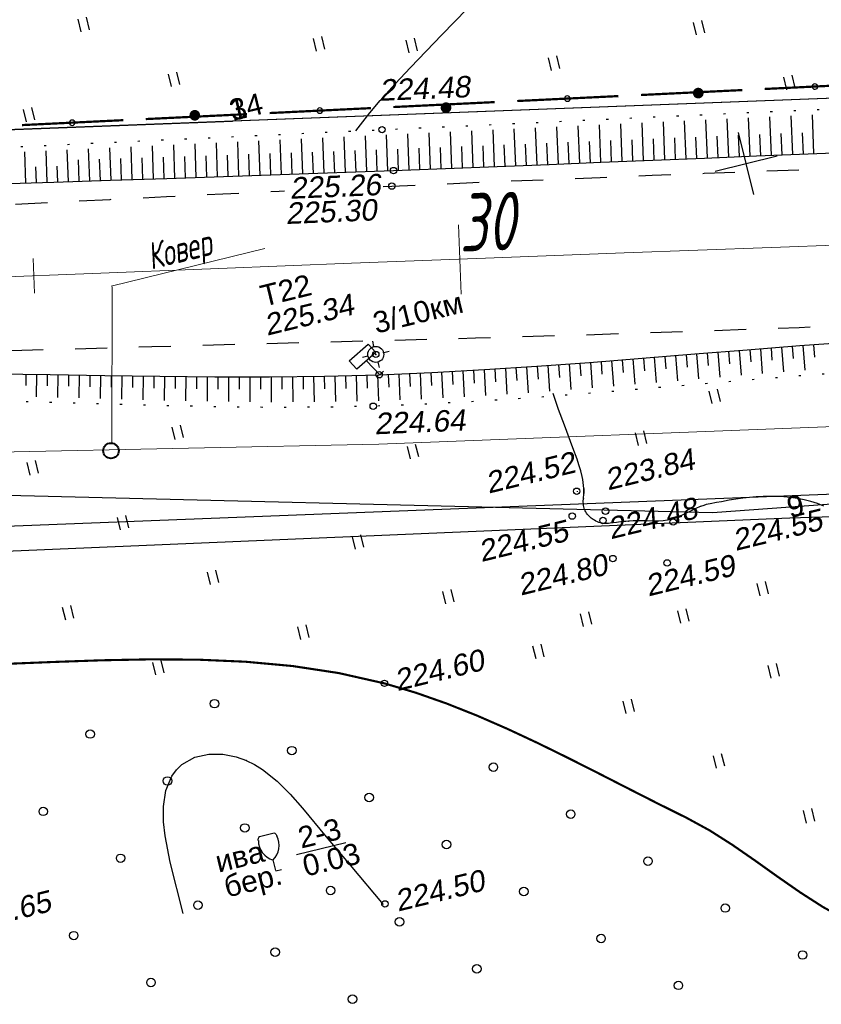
# Model space of a CAD drawing. Header units: millimetres. Extents: x -10 to 1169, y 1 to 1686.
# Tile 137 of 224: x 926 to 963, y 804 to 850. Entities that reach past the tile are written whole.
import ezdxf
from ezdxf.enums import TextEntityAlignment as Align
from ezdxf.lldxf.tags import DXFTag

# ---------------------------------------------------------------- set-up
doc = ezdxf.new("R2010")
doc.units = ezdxf.units.MM
for name, pattern in [('ADOT1', [1, 0, -1]), ('AHIDDEN1', [2, 0.5, -1.5]), ('AHIDDEN2', [3, 1.5, -1.5]), ('CONTI', [0]), ('PHANTOM2', [1.25, 0.625, -0.125, 0.125, -0.125, 0.125, -0.125])]:
    doc.linetypes.add(name, pattern=pattern)
for name, color, linetype in [('CONTURS', 7, 'Continuous'), ('COORDS', 7, 'Continuous'), ('GPR_PICK', 7, 'Continuous'), ('IZOLINES', 32, 'Continuous'), ('PDIGIT', 170, 'Continuous'), ('PICK-H', 7, 'Continuous'), ('PICKETS', 7, 'Continuous'), ('STATIONS', 7, 'Continuous'), ('ОБЪЕКТЫ_АВТОДОРОГ', 7, 'Continuous'), ('УЧАСТКИ', 7, 'Continuous')]:
    doc.layers.add(name, color=color, linetype=linetype)
doc.layers.add('СВЯЗЬ', color=170, linetype='Связь', lineweight=30)
doc.styles.add('GPR', font='isocpeui.ttf', dxfattribs={"width": 0.8})
doc.styles.get("Standard").update_dxf_attribs({"font": 'arial.ttf'})
tags = doc.linetypes.add('газ', pattern='A,42.7,-5.08,["Г",Standard,S=2.54,R=0,X=-2.54,Y=-1.27],-3.81', length=51.59).pattern_tags.tags
tags[6] = DXFTag(74, 10)
doc.linetypes.add('Связь', pattern='A,12.5,[130,ltypeshp.shx,S=1,R=-30,X=0,Y=0.9],1,[130,ltypeshp.shx,S=1,R=-30,X=0,Y=0.9],1,[130,ltypeshp.shx,S=1,R=-30,X=0,Y=0.9],4.5', length=19)

# ---------------------------------------------------------------- blocks, each defined once
blk = doc.blocks.new('107_1')
at = {"layer": 'CONTURS', "color": 7, "linetype": 'Continuous', "const_width": 0.5}
blk.add_lwpolyline([(-0.25, 0, 1), (0.25, 0, 1)], format="xyb", close=True, dxfattribs=at)
blk = doc.blocks.new('133')
at = {"layer": 'CONTURS', "color": 7, "linetype": 'Continuous', "const_width": 0.2}
for points in [[(-11, 0), (-2, 0)], [(0, 0), (9, 0)]]:
    blk.add_lwpolyline(points, dxfattribs=at)
at = {"layer": 'CONTURS', "color": 7, "linetype": 'Continuous', "const_width": 0.5}
blk.add_lwpolyline([(-6.791, -0.003, 1), (-6.291, -0.003, 1)], format="xyb", close=True, dxfattribs=at)
blk = doc.blocks.new('373')
at = {"layer": 'CONTURS'}
blk.add_circle((0, 0), 0.4, dxfattribs=at)
blk = doc.blocks.new('401')
at = {"layer": 'CONTURS'}
for p, q in [((0, 0), (0, 1.2)), ((0.8, 0), (0.8, 1.2))]:
    blk.add_line(p, q, dxfattribs=at)
blk = doc.blocks.new('390_2')
at = {"layer": 'CONTURS', "color": 7}
for p, q in [((0.699, 3.473), (-0.691, 3.473)), ((0.002, 1.058), (0.002, 0.029)), ((0.018, -0.002), (0.579, -0.002))]:
    blk.add_line(p, q, dxfattribs=at)
at = {"layer": 'CONTURS', "color": 7, "linetype": 'Continuous'}
for centre, radius, start, end in [((1.009, 2.723), 1.954, 167.2459, 239.37602), ((-19.937, 7.463), 19.521, 347.2459, 347.69834), ((-0.649, 3.258), 0.22, 101.94077, 167.69834), ((-0.691, 3.454), 0.0195, 90, 101.94077), ((-1.009, 2.723), 1.954, 300.62398, 12.7541), ((0.649, 3.258), 0.22, 12.30166, 76.96726), ((19.936, 7.463), 19.521, 192.30166, 192.7541)]:
    blk.add_arc(centre, radius, start, end, dxfattribs=at)
blk = doc.blocks.new('5_1')
at = {"layer": 'STATIONS', "color": 7, "linetype": 'Continuous'}
for p, q in [((0.015, 0.765), (0.015, 1.257)), ((-0.776, 0), (-1.283, 0)), ((0.791, 0), (1.298, 0)), ((0.015, -0.765), (0.015, -1.257))]:
    blk.add_line(p, q, dxfattribs=at)
blk.add_circle((0, 0), 0.75, dxfattribs=at)
for p in [(0, 0), (0.761, 0)]:
    blk.add_point(p, dxfattribs=at)
blk = doc.blocks.new('пкк')
at = {"layer": 'ОБЪЕКТЫ_АВТОДОРОГ', "lineweight": 15, "ltscale": 200}
blk.add_line((-0.011, -0.822), (-0.008, 0.805), dxfattribs=at)
blk = doc.blocks.new('пк')
at = {"layer": 'ОБЪЕКТЫ_АВТОДОРОГ', "linetype": 'Continuous', "lineweight": 25, "xscale": 2, "yscale": 2, "zscale": 2}
blk.add_blockref('пкк', (0.003, 0.008), dxfattribs=at)

msp = doc.modelspace()

# ---------------------------------------------------------------- linework, layer by layer
at = {"linetype": 'Continuous', "lineweight": 40}
msp.add_circle((929.79287, 830.08933), 0.36213, dxfattribs=at)
at = {"layer": 'CONTURS', "lineweight": -2}
for p, q in [((957.77517, 843.82365), (957.70279, 845.60828)), ((958.77434, 843.86432), (958.70206, 845.65434)), ((959.77352, 843.905), (959.70142, 845.70039)), ((960.77271, 843.94517), (960.70097, 845.74602)), ((961.77191, 843.98514), (961.70057, 845.79157)), ((962.77112, 844.02482), (962.70034, 845.83689)), ((950.78107, 843.53647), (950.71048, 845.28189)), ((951.78023, 843.57734), (951.70908, 845.32875)), ((952.77939, 843.61822), (952.70776, 845.37557)), ((953.77855, 843.65935), (953.70657, 845.42229)), ((954.7777, 843.70048), (954.70547, 845.469)), ((955.77686, 843.74157), (955.70447, 845.51551)), ((956.77601, 843.78264), (956.70357, 845.56195)), ((937.79041, 843.04432), (937.73387, 844.6757)), ((938.78981, 843.0791), (938.73219, 844.72215)), ((939.7892, 843.11387), (939.73042, 844.76859)), ((940.78857, 843.1493), (940.72846, 844.815)), ((941.78791, 843.18575), (941.7266, 844.86142)), ((954.27813, 843.67992), (954.23732, 844.67908)), ((955.27728, 843.72103), (955.23649, 844.72019)), ((956.27644, 843.76211), (956.23571, 844.76128)), ((957.27559, 843.80314), (957.23499, 844.80232)), ((958.27476, 843.84399), (958.23432, 844.84317)), ((959.27393, 843.88466), (959.23369, 844.88385)), ((960.27311, 843.92509), (960.23315, 844.92429)), ((961.27231, 843.96516), (961.23268, 844.96437)), ((962.27152, 844.00498), (962.23227, 845.00421)), ((927.79589, 842.71351), (927.7456, 844.20946)), ((928.79534, 842.74656), (928.74491, 844.25629)), ((929.79479, 842.7796), (929.74415, 844.30306)), ((930.79426, 842.81233), (930.74325, 844.34975)), ((931.79372, 842.84506), (931.74225, 844.39644)), ((932.79318, 842.87786), (932.74114, 844.44306)), ((933.79264, 842.91077), (933.73994, 844.48965)), ((934.7921, 842.94368), (934.73863, 844.53622)), ((935.79154, 842.97708), (935.73715, 844.58272)), ((936.79098, 843.01067), (936.73559, 844.62923)), ((942.28758, 843.20398), (942.25076, 844.2033)), ((950.28148, 843.51619), (950.2412, 844.51538)), ((951.28065, 843.55691), (951.24015, 844.55609)), ((952.27981, 843.59778), (952.23915, 844.59695)), ((953.27897, 843.63878), (953.23821, 844.63795)), ((925.79701, 842.64634), (925.74671, 844.11567)), ((926.79644, 842.68021), (926.74616, 844.16263)), ((929.29507, 842.76308), (929.26176, 843.76253)), ((930.29453, 842.79597), (930.26133, 843.79541)), ((931.29399, 842.8287), (931.26083, 843.82815)), ((932.29345, 842.86146), (932.26026, 843.86091)), ((933.29291, 842.89431), (933.25962, 843.89376)), ((934.29237, 842.92723), (934.25891, 843.92667)), ((935.29182, 842.96038), (935.25811, 843.95981)), ((936.29126, 842.99387), (936.25723, 843.99329)), ((937.29069, 843.0275), (937.25627, 844.0269)), ((938.29011, 843.06171), (938.25527, 844.0611)), ((939.2895, 843.09648), (939.25423, 844.09586)), ((940.28889, 843.13159), (940.2531, 844.13095)), ((941.28824, 843.16753), (941.25193, 844.16687)), ((926.29673, 842.66328), (926.27158, 843.40122)), ((927.29616, 842.69686), (927.27102, 843.44146)), ((928.29561, 842.73004), (928.26213, 843.72948)), ((961.75263, 834.99001), (961.7951, 834.40977)), ((962.25117, 835.0281), (962.33481, 833.86875)), ((962.74991, 835.06367), (962.79109, 834.48491)), ((955.77144, 834.51538), (955.81761, 833.92353)), ((956.26981, 834.55569), (956.36227, 833.37404)), ((956.76818, 834.59597), (956.81434, 834.00617)), ((957.26656, 834.63626), (957.35872, 833.45869)), ((957.76495, 834.67635), (957.81084, 834.08865)), ((958.26334, 834.71645), (958.35476, 833.54321)), ((958.76173, 834.75654), (958.80713, 834.171)), ((959.26012, 834.79663), (959.3503, 833.6277)), ((959.75859, 834.83576), (959.80323, 834.25209)), ((960.25705, 834.87488), (960.34544, 833.70916)), ((960.75557, 834.91339), (960.79922, 834.33157)), ((961.25408, 834.95191), (961.34031, 833.79032)), ((942.39827, 833.65398), (941.77942, 834.30745)), ((949.78897, 834.05744), (949.82929, 833.45355)), ((950.28777, 834.09217), (950.37041, 832.88696)), ((950.78642, 834.12879), (950.82854, 833.52686)), ((951.28508, 834.16542), (951.37092, 832.96289)), ((951.78373, 834.20215), (951.82731, 833.60206)), ((952.28238, 834.23887), (952.37086, 833.04105)), ((952.78084, 834.27802), (952.82553, 833.68001)), ((953.27931, 834.31717), (953.36958, 833.12296)), ((953.77777, 834.35632), (953.82321, 833.76011)), ((954.27624, 834.39547), (954.36772, 833.20482)), ((954.77465, 834.43527), (954.82058, 833.84117)), ((955.27306, 834.47508), (955.36531, 833.2893)), ((926.80191, 833.66284), (926.7955, 833.13496)), ((927.30186, 833.65548), (927.28861, 832.59325)), ((927.8018, 833.64765), (927.7951, 833.11316)), ((928.30173, 833.63982), (928.28819, 832.5641)), ((928.80167, 833.63198), (928.79497, 833.09075)), ((929.30161, 833.62415), (929.28833, 832.53492)), ((929.80156, 833.61701), (929.79514, 833.06899)), ((930.30151, 833.60986), (930.28912, 832.50702)), ((930.80146, 833.60291), (930.79561, 833.04802)), ((931.30141, 833.59595), (931.29041, 832.47925)), ((931.80137, 833.58953), (931.79641, 833.02794)), ((932.30133, 833.58311), (932.29248, 832.45347)), ((932.80131, 833.57865), (932.79748, 833.01051)), ((933.30129, 833.5742), (933.2948, 832.43126)), ((938.30119, 833.572), (938.31641, 832.37555)), ((938.80116, 833.57742), (938.81009, 832.97686)), ((939.30113, 833.58284), (939.32163, 832.37703)), ((939.80104, 833.59195), (939.8129, 832.98837)), ((940.30096, 833.60105), (940.32788, 832.39256)), ((941.30063, 833.62666), (941.33335, 832.41221)), ((941.80047, 833.63946), (941.81832, 833.03196)), ((942.30031, 833.65227), (942.33898, 832.43669)), ((942.57979, 833.82588), (942.39827, 833.65398)), ((942.7999, 833.67251), (942.82105, 833.06435)), ((943.29949, 833.69275), (943.34541, 832.4757)), ((943.79905, 833.71357), (943.82364, 833.10438)), ((944.29862, 833.73438), (944.35103, 832.51467)), ((944.79805, 833.75824), (944.82588, 833.14926)), ((945.29748, 833.78209), (945.3564, 832.56589)), ((945.79673, 833.80955), (945.82753, 833.20134)), ((946.29597, 833.83702), (946.36026, 832.62035)), ((946.79522, 833.86448), (946.82854, 833.25701)), ((947.29446, 833.89194), (947.36348, 832.67874)), ((947.79339, 833.9246), (947.82921, 833.31838)), ((948.29233, 833.95725), (948.36659, 832.74558)), ((948.79125, 833.98998), (948.82948, 833.38447)), ((949.29018, 834.02271), (949.36882, 832.81236)), ((933.80127, 833.56974), (933.79877, 832.99495)), ((934.30125, 833.56528), (934.29775, 832.40905)), ((934.80125, 833.56348), (934.80053, 832.98272)), ((935.30124, 833.56167), (935.30187, 832.39487)), ((935.80124, 833.56134), (935.80265, 832.97499)), ((936.30124, 833.56101), (936.30623, 832.3824)), ((936.80124, 833.56108), (936.80507, 832.96966)), ((937.30124, 833.56115), (937.31157, 832.37407)), ((937.80122, 833.56657), (937.8076, 832.97069))]:
    msp.add_line(p, q, dxfattribs=at)
at = {"layer": 'CONTURS', "color": 0, "linetype": 'CONTI', "lineweight": 15}
for p, q in [((937.00601, 839.57447), (929.80427, 837.81446)), ((929.83082, 830.43323), (929.84165, 837.77922))]:
    msp.add_line(p, q, dxfattribs=at)
at = {"layer": 'CONTURS', "color": 1, "linetype": 'газ', "lineweight": 15}
for p, q in [((942.35352, 830.39575), (980.68152, 831.88732)), ((915.14325, 829.83005), (942.35352, 830.39575))]:
    msp.add_line(p, q, dxfattribs=at)
at = {"layer": 'CONTURS', "linetype": 'ADOT1', "flags": 128}
for points in [[(823.39327, 840.51167), (824.73539, 840.53575), (827.15886, 840.57893), (829.58227, 840.62313), (832.0056, 840.66966), (834.00355, 840.69364), (836.0033, 840.69309), (838.00408, 840.67833), (840.00512, 840.65965), (842.00566, 840.64734), (844.00494, 840.6517), (846.00218, 840.68303), (847.99664, 840.75163), (849.98753, 840.86779), (851.97411, 841.04182), (852.61674, 841.11325), (853.25879, 841.19254), (853.90038, 841.27785), (854.54166, 841.36733), (855.18277, 841.45914), (855.82384, 841.55141), (856.46502, 841.64231), (857.10644, 841.72999), (857.74825, 841.8126), (858.39059, 841.88829), (861.24349, 842.15365), (864.10324, 842.32653), (866.96858, 842.42461), (869.83825, 842.46557), (872.711, 842.4671), (875.58557, 842.44686), (878.46071, 842.42255), (881.33517, 842.41185), (884.20767, 842.43243), (887.07698, 842.50197), (889.9838, 842.61104), (892.89014, 842.73392), (895.79607, 842.86809), (898.7017, 843.01104), (901.60711, 843.16022), (904.51239, 843.31313), (907.41764, 843.46722), (910.32294, 843.61999), (913.22839, 843.76889), (916.13407, 843.91141), (918.77143, 844.0368), (921.40881, 844.16165), (924.04622, 844.28602), (926.68365, 844.40996), (929.32109, 844.53353), (931.95855, 844.6568), (934.59603, 844.77983), (937.23351, 844.90267), (939.87099, 845.02539), (942.50848, 845.14804), (944.98734, 845.26367), (947.46618, 845.37984), (949.94501, 845.49624), (952.42384, 845.61256), (954.90269, 845.7285), (957.38157, 845.84374), (959.86049, 845.95799), (962.33947, 846.07093), (964.81852, 846.18226), (967.29765, 846.29167), (970.07251, 846.40962), (972.84762, 846.52205), (975.6229, 846.63069), (978.39828, 846.73725), (981.17367, 846.84345), (983.94898, 846.951), (986.72415, 847.06163), (989.49909, 847.17704), (992.27372, 847.29896), (995.04795, 847.4291), (997.5746, 847.55883), (1000.10073, 847.70009), (1002.6265, 847.84943), (1005.15205, 848.00343), (1007.67753, 848.15862), (1010.20309, 848.31158), (1012.72887, 848.45886), (1015.25502, 848.59701), (1017.78169, 848.7226), (1020.30902, 848.83218), (1022.64447, 848.91564), (1024.98056, 848.98307), (1027.31714, 849.03842), (1029.65404, 849.08566), (1031.99111, 849.12872), (1034.32819, 849.17156), (1036.66513, 849.21813), (1039.00177, 849.27238), (1041.33794, 849.33825), (1043.67349, 849.4197), (1046.25435, 849.52471), (1048.83494, 849.63911), (1051.41524, 849.76221), (1053.99524, 849.89331), (1056.57492, 850.03172), (1059.15427, 850.17673), (1061.73328, 850.32767), (1064.31192, 850.48383), (1066.89019, 850.64452), (1069.46807, 850.80904), (1072.37418, 851.01363), (1075.27883, 851.24643), (1078.18247, 851.49833), (1081.08551, 851.7602), (1083.98838, 852.02294), (1086.89151, 852.27741), (1089.79533, 852.5145), (1092.70026, 852.72509), (1095.60672, 852.90007), (1098.51514, 853.03031), (1100.67089, 853.1031), (1102.82795, 853.16547), (1104.98601, 853.21639), (1107.1447, 853.25478), (1109.3037, 853.27961), (1109.63646, 853.28118)], [(1109.40933, 838.32238), (1107.09735, 838.23778), (1104.75139, 838.14015), (1102.40589, 838.03653), (1100.06123, 837.93275), (1097.7178, 837.83461), (1094.79585, 837.69497), (1091.87513, 837.5166), (1088.95534, 837.31082), (1086.03617, 837.08894), (1083.11731, 836.86228), (1080.19845, 836.64216), (1077.27929, 836.43989), (1074.35951, 836.2668), (1071.43881, 836.13419), (1068.51687, 836.05339), (1065.95558, 836.03534), (1063.39346, 836.06322), (1060.8307, 836.12571), (1058.26748, 836.21147), (1055.70399, 836.30918), (1053.14042, 836.40751), (1050.57696, 836.49513), (1048.01379, 836.56071), (1045.45111, 836.59292), (1042.8891, 836.58044), (1040.65704, 836.53038), (1038.42541, 836.45172), (1036.19412, 836.35076), (1033.96305, 836.23383), (1031.73207, 836.10724), (1029.50108, 835.97732), (1027.26996, 835.85037), (1025.0386, 835.73271), (1022.80687, 835.63067), (1020.57467, 835.55056), (1017.99139, 835.48615), (1015.40745, 835.44436), (1012.82302, 835.41962), (1010.23825, 835.40636), (1007.65332, 835.399), (1005.06838, 835.392), (1002.4836, 835.37976), (999.89913, 835.35674), (997.31514, 835.31736), (994.73179, 835.25604), (991.9463, 835.16934), (989.16103, 835.0698), (986.37603, 834.95849), (983.59133, 834.83643), (980.80695, 834.70467), (978.02293, 834.56426), (975.2393, 834.41624), (972.45608, 834.26165), (969.67332, 834.10154), (966.89104, 833.93695), (964.41038, 833.77409), (961.9307, 833.58767), (959.45171, 833.38541), (956.97314, 833.17507), (954.49472, 832.9644), (952.01615, 832.76113), (949.53717, 832.57302), (947.0575, 832.40781), (944.57686, 832.27324), (942.09497, 832.17706), (939.55526, 832.12741), (937.01431, 832.12363), (934.47239, 832.15516), (931.92975, 832.21146), (929.38666, 832.28198), (926.84338, 832.35617), (924.30017, 832.42348), (921.7573, 832.47336), (919.21503, 832.49527), (916.67362, 832.47866), (913.69463, 832.41702), (910.71597, 832.32707), (907.73765, 832.21277), (904.75968, 832.07803), (901.78204, 831.92678), (898.80475, 831.76297), (895.82781, 831.59052), (892.85121, 831.41336), (889.87496, 831.23543), (886.89906, 831.06065), (884.02061, 830.92162), (881.13553, 830.82333), (878.24682, 830.74592), (875.35744, 830.66951), (872.47036, 830.57425), (869.58857, 830.44026), (866.71502, 830.24769), (863.8527, 829.97665), (861.00458, 829.6073), (858.17363, 829.11976), (857.68234, 829.01933), (857.1919, 828.91221), (856.70206, 828.80034), (856.21262, 828.68563), (855.72333, 828.57004), (855.23398, 828.45548), (854.74433, 828.34389), (854.25415, 828.2372), (853.76323, 828.13735), (853.27133, 828.04626), (851.19889, 827.75727), (849.11309, 827.59668), (847.0163, 827.54156), (844.91085, 827.56896), (842.79912, 827.65595), (840.68346, 827.77957), (838.56623, 827.91689), (836.44977, 828.04496), (834.33646, 828.14085), (832.22863, 828.1816), (829.82931, 828.19243), (827.42962, 828.20981), (825.02972, 828.23005), (823.51719, 828.24227)]]:
    msp.add_lwpolyline(points, dxfattribs=at)
at = {"layer": 'CONTURS', "linetype": 'AHIDDEN2', "flags": 128}
for points in [[(942.56869, 842.48605), (942.96938, 842.50387), (945.41145, 842.60893), (947.85363, 842.71183), (950.2959, 842.8126), (952.73827, 842.9113), (955.18072, 843.00797), (957.62325, 843.10267), (960.06585, 843.19544), (962.50852, 843.28633), (964.95124, 843.37539), (967.39401, 843.46267), (970.19462, 843.55792), (972.99546, 843.64669), (975.79647, 843.73069), (978.59759, 843.81163), (981.39875, 843.89122), (984.1999, 843.97117), (987.00097, 844.05319), (989.80191, 844.13899), (992.60264, 844.23029), (995.40312, 844.32879), (997.90348, 844.42252), (1000.40371, 844.52003), (1002.90382, 844.62079), (1005.40383, 844.72428), (1007.90376, 844.82999), (1010.40362, 844.93739), (1012.90344, 845.04597), (1015.40323, 845.15521), (1017.903, 845.26458), (1020.40278, 845.37357), (1022.69185, 845.47507), (1024.98078, 845.57988), (1027.26963, 845.68687), (1029.55843, 845.79494), (1031.84723, 845.90296), (1034.13608, 846.0098), (1036.42501, 846.11436), (1038.71407, 846.2155), (1041.0033, 846.31211), (1043.29275, 846.40307), (1045.85835, 846.49663), (1048.42426, 846.58192), (1050.99041, 846.66085), (1053.55673, 846.73533), (1056.12314, 846.80727), (1058.68958, 846.87858), (1061.25598, 846.95118), (1063.82225, 847.02696), (1066.38835, 847.10785), (1068.95418, 847.19575), (1071.89, 847.30807), (1074.82544, 847.43202), (1077.76062, 847.56404), (1080.69564, 847.70059), (1083.63061, 847.83812), (1086.56564, 847.97309), (1089.50085, 848.10194), (1092.43633, 848.22114), (1095.37221, 848.32713), (1098.30859, 848.41637), (1100.54944, 848.4843), (1102.79138, 848.56227), (1105.03401, 848.64386), (1107.27691, 848.72266), (1109.51968, 848.79224), (1109.56832, 848.79341)], [(823.42105, 837.76096), (824.87925, 837.80169), (827.27772, 837.87475), (829.67583, 837.95657), (832.07347, 838.04988), (834.18195, 838.15607), (836.29006, 838.29154), (838.39789, 838.44544), (840.50553, 838.60692), (842.61306, 838.76515), (844.72058, 838.90927), (846.82816, 839.02844), (848.9359, 839.11181), (851.04387, 839.14854), (853.15218, 839.12777), (853.65375, 839.11288), (854.15533, 839.09409), (854.65691, 839.07227), (855.15851, 839.04834), (855.66011, 839.02318), (856.16171, 838.99769), (856.66333, 838.97277), (857.16494, 838.94931), (857.66656, 838.92821), (858.16819, 838.91036), (861.02974, 838.85409), (863.89167, 838.86003), (866.75388, 838.91773), (869.6163, 839.01674), (872.47882, 839.14661), (875.34137, 839.29691), (878.20386, 839.45717), (881.0662, 839.61695), (883.9283, 839.76581), (886.79008, 839.89329), (889.76494, 840.01375), (892.7396, 840.13907), (895.7141, 840.26857), (898.68846, 840.40154), (901.66271, 840.53729), (904.63688, 840.67514), (907.61098, 840.81439), (910.58505, 840.95434), (913.55911, 841.09431), (916.53319, 841.23361), (919.1769, 841.35871), (921.82048, 841.48677), (924.46397, 841.61683), (927.10741, 841.74795), (929.75084, 841.87918), (932.39431, 842.00958), (935.03786, 842.13819), (937.68153, 842.26407), (937.92644, 842.27539)], [(1109.46278, 841.84269), (1107.40109, 841.76771), (1105.08713, 841.67123), (1102.77355, 841.5702), (1100.46076, 841.47237), (1098.14915, 841.38552), (1095.23574, 841.27242), (1092.32322, 841.13536), (1089.4114, 840.97976), (1086.50005, 840.81099), (1083.58897, 840.63445), (1080.67796, 840.45555), (1077.76681, 840.27966), (1074.8553, 840.1122), (1071.94322, 839.95854), (1069.03038, 839.8241), (1066.42667, 839.71917), (1063.82257, 839.62325), (1061.21815, 839.53474), (1058.61348, 839.45204), (1056.00864, 839.37357), (1053.40367, 839.29774), (1050.79867, 839.22294), (1048.19369, 839.14758), (1045.5888, 839.07008), (1042.98407, 838.98883), (1040.75721, 838.91696), (1038.53037, 838.84454), (1036.30354, 838.77179), (1034.07672, 838.69895), (1031.84989, 838.62624), (1029.62305, 838.5539), (1027.39619, 838.48216), (1025.16931, 838.41124), (1022.94239, 838.34137), (1020.71544, 838.2728), (1018.15817, 838.19844), (1015.60069, 838.12986), (1013.04307, 838.06501), (1010.48539, 838.00182), (1007.92774, 837.93825), (1005.37019, 837.87225), (1002.81282, 837.80177), (1000.25572, 837.72476), (997.69896, 837.63917), (995.14263, 837.54295), (992.34144, 837.42235), (989.54086, 837.28686), (986.74075, 837.13985), (983.94097, 836.98469), (981.14138, 836.82476), (978.34184, 836.66342), (975.54222, 836.50404), (972.74238, 836.35001), (969.94218, 836.20468), (967.14147, 836.07142), (962.08185, 835.8596), (957.02109, 835.67559), (951.95942, 835.51337), (946.8971, 835.3669), (941.83436, 835.23014), (936.77145, 835.09708), (931.70861, 834.96168), (926.64608, 834.81791), (921.58411, 834.65974), (916.52293, 834.48113), (913.5559, 834.36581), (910.58908, 834.24464), (907.62242, 834.11921), (904.65586, 833.99107), (901.68934, 833.86178), (898.7228, 833.73292), (895.75619, 833.60604), (892.78945, 833.48271), (889.82253, 833.36449), (886.85536, 833.25295), (883.95065, 833.1581), (881.04517, 833.08029), (878.1392, 833.01345), (875.23304, 832.95154), (872.32696, 832.88849), (869.42124, 832.81824), (866.51618, 832.73473), (863.61205, 832.63191), (860.70913, 832.5037), (857.80772, 832.34407), (857.36338, 832.3164), (856.91908, 832.28787), (856.47482, 832.25868), (856.03057, 832.22902), (855.58635, 832.19909), (855.14212, 832.16907), (854.69789, 832.13916), (854.25364, 832.10955), (853.80936, 832.08044), (853.36504, 832.05203), (851.25394, 831.92288), (849.1424, 831.801), (847.03046, 831.6856), (844.91818, 831.57586), (842.80564, 831.471), (840.69288, 831.37021), (838.57996, 831.2727), (836.46694, 831.17767), (834.35388, 831.08431), (832.24083, 830.99184), (829.81395, 830.88886), (827.38683, 830.7914), (824.9595, 830.69863), (823.49292, 830.64494)]]:
    msp.add_lwpolyline(points, dxfattribs=at)
at = {"layer": 'CONTURS', "linetype": 'Continuous', "flags": 128}
for points in [[(924.44912, 842.60067), (927.10637, 842.69071), (929.7637, 842.77858), (932.42108, 842.86561), (935.07843, 842.95311), (937.73572, 843.04242), (940.39289, 843.13487), (943.04988, 843.23178), (945.48185, 843.32469), (947.91371, 843.42058), (950.34548, 843.51865), (952.77721, 843.61813), (955.20891, 843.71823), (957.64062, 843.81817), (960.07236, 843.91716), (962.50417, 844.01442), (964.93607, 844.10917)], [(924.36585, 833.69765), (926.93933, 833.66116), (929.51283, 833.62084), (932.0861, 833.58503), (934.65891, 833.56209), (937.23103, 833.56039), (939.80222, 833.58827), (942.37224, 833.65411), (944.84151, 833.75701), (947.30959, 833.89278), (949.77675, 834.05463), (952.24325, 834.2358), (954.70936, 834.42949), (957.17534, 834.62892), (959.64146, 834.82731), (962.10798, 835.01789), (964.57518, 835.19386)]]:
    msp.add_lwpolyline(points, dxfattribs=at)
at = {"layer": 'CONTURS', "lineweight": -2}
msp.add_lwpolyline([(940.9691, 834.31351), (941.85815, 835.09507), (942.21188, 834.69269), (941.32283, 833.91113)], close=True, dxfattribs=at)
at = {"layer": 'CONTURS', "linetype": 'AHIDDEN1', "const_width": 0.1, "flags": 128}
msp.add_lwpolyline([(852.78693, 813.64249), (853.94312, 813.58304), (855.09823, 813.53651), (856.25225, 813.5029), (857.4052, 813.48221), (858.55707, 813.47443), (859.70785, 813.47958), (860.85756, 813.49765), (862.00618, 813.52863), (863.15373, 813.57254), (864.30019, 813.62936), (866.58695, 813.81286), (868.86487, 814.0964), (871.1359, 814.45926), (873.40197, 814.88071), (875.665, 815.34001), (877.92693, 815.81644), (880.1897, 816.28927), (882.45523, 816.73778), (884.72546, 817.14123), (887.00232, 817.47889), (890.31815, 817.89636), (893.64098, 818.28225), (896.96973, 818.63436), (900.30332, 818.95047), (903.64065, 819.22839), (906.98066, 819.4659), (910.32225, 819.6608), (913.66434, 819.81088), (917.00585, 819.91393), (920.34569, 819.96775), (922.5817, 820.01201), (924.83414, 820.09124), (927.09613, 820.18208), (929.36079, 820.26111), (931.62125, 820.30497), (933.87063, 820.29027), (936.10207, 820.19361), (938.30868, 819.99161), (940.48359, 819.6609), (942.61993, 819.17807), (944.08308, 818.74348), (945.53109, 818.23565), (946.96578, 817.66575), (948.38896, 817.04491), (949.80243, 816.38429), (951.20803, 815.69504), (952.60754, 814.98831), (954.0028, 814.27524), (955.39562, 813.56699), (956.7878, 812.8747), (957.87422, 812.28261), (958.94588, 811.601), (960.00779, 810.86558), (961.06502, 810.11204), (962.1226, 809.37607), (963.18557, 808.69339), (964.25898, 808.09967), (965.34786, 807.63062), (966.45726, 807.32194), (967.59221, 807.20932), (968.19275, 807.23265), (968.8021, 807.30118), (969.41806, 807.4085), (970.03846, 807.54821), (970.66109, 807.71391), (971.28379, 807.89921), (971.90435, 808.09771), (972.5206, 808.30301), (973.13034, 808.5087), (973.7314, 808.7084), (975.33216, 809.30312), (976.887, 810.01178), (978.40415, 810.81405), (979.89185, 811.68962), (981.3583, 812.61816), (982.81175, 813.57934), (984.26041, 814.55286), (985.71252, 815.51838), (987.1763, 816.45558), (988.65997, 817.34415), (989.01174, 817.55122), (989.36102, 817.7654), (989.70889, 817.98361), (990.05645, 818.20278), (990.40476, 818.41983), (990.75492, 818.63169), (991.108, 818.83528), (991.4651, 819.02753), (991.82729, 819.20536), (992.19566, 819.36569), (992.82095, 819.58971), (993.46298, 819.76791), (994.11887, 819.9078), (994.78574, 820.01686), (995.4607, 820.10261), (996.14088, 820.17254), (996.82338, 820.23416), (997.50533, 820.29497), (998.18384, 820.36246), (998.85604, 820.44414), (1000.2402, 820.62203), (1001.62712, 820.77963), (1003.01636, 820.91956), (1004.40749, 821.04442), (1005.80009, 821.15683), (1007.19371, 821.2594), (1008.58792, 821.35474), (1009.9823, 821.44547), (1011.37641, 821.5342), (1012.76982, 821.62354), (1015.44397, 821.79169), (1018.12069, 821.94677), (1020.79937, 822.08572), (1023.47938, 822.20549), (1026.16011, 822.30303), (1028.84094, 822.3753), (1031.52125, 822.41924), (1034.20042, 822.43181), (1036.87784, 822.40995), (1039.55288, 822.35062), (1042.32617, 822.21593), (1045.09772, 821.99214), (1047.86785, 821.70341), (1050.63687, 821.37393), (1053.4051, 821.02789), (1056.17286, 820.68947), (1058.94045, 820.38285), (1061.70818, 820.13221), (1064.47639, 819.96174), (1067.24537, 819.89562), (1070.09475, 820.00208), (1072.95096, 820.29477), (1075.8111, 820.71556), (1078.67224, 821.20631), (1081.5315, 821.70886), (1084.38596, 822.16508), (1087.23273, 822.51683), (1090.0689, 822.70596), (1092.89157, 822.67432), (1095.69782, 822.36378), (1096.30769, 822.25638), (1096.91741, 822.13961), (1097.52685, 822.01456), (1098.13587, 821.88234), (1098.74435, 821.74404), (1099.35215, 821.60075), (1099.95914, 821.45359), (1100.56519, 821.30365), (1101.17017, 821.15202), (1101.77395, 820.9998), (1103.74493, 820.45353), (1105.69391, 819.82832), (1107.37499, 819.23243)], dxfattribs=at)
at = {"layer": 'CONTURS'}
msp.add_lwpolyline([(938.48898, 811.15288), (940.80294, 811.71838)], dxfattribs=at)
at = {"layer": 'COORDS', "lineweight": -2}
for p, q in [((959.9489, 842.10746), (959.2367, 845.0217)), ((958.13568, 843.20848), (961.04992, 843.92068))]:
    msp.add_line(p, q, dxfattribs=at)
at = {"layer": 'IZOLINES'}
for points in [[(941.27218, 845.09007), (941.9315, 845.93685), (941.92853, 845.93221), (942.41639, 846.5104), (942.40938, 846.50387), (943.11646, 847.29462), (943.83859, 848.07152), (945.30733, 849.60193), (948.2634, 852.64481)], [(963.23288, 827.4955), (962.93001, 827.61002), (962.62104, 827.70541), (962.3075, 827.78288), (961.99064, 827.84373), (961.67149, 827.88928), (961.35087, 827.92075), (961.02944, 827.93925), (960.70771, 827.94571), (960.3861, 827.9409), (960.06496, 827.92542), (959.7446, 827.89973), (959.4253, 827.86419), (959.10731, 827.8192), (958.79071, 827.76571), (958.43278, 827.69915), (958.20082, 827.65949), (957.89491, 827.60431), (957.71676, 827.56184), (957.60041, 827.52786), (957.45342, 827.47738), (957.43056, 827.46878), (957.43002, 827.46857), (957.43002, 827.46857), (957.43002, 827.46857), (957.43001, 827.46857), (957.43001, 827.46857), (957.43001, 827.46856), (957.43, 827.46856), (957.42998, 827.46855), (957.42994, 827.46854), (957.42986, 827.46851), (957.4297, 827.46845), (957.42624, 827.46641), (957.22844, 827.38457), (957.0352, 827.29274), (956.6533, 827.09968), (956.49457, 827.02513), (956.33272, 826.95811), (956.16736, 826.90113), (956.04202, 826.86575), (955.89992, 826.83428), (955.89152, 826.83271), (955.89149, 826.83271), (955.89134, 826.83276), (955.69152, 826.80511), (955.49054, 826.79301), (955.28932, 826.79149), (954.88706, 826.80104), (954.68593, 826.80487), (954.48479, 826.80486), (954.28379, 826.79964), (954.06279, 826.78703), (954.09935, 826.78989), (953.94973, 826.77779), (953.80037, 826.76289), (953.50245, 826.72651), (953.20899, 826.69111), (953.13494, 826.68461), (953.06077, 826.6802), (952.98655, 826.67879), (952.9087, 826.68192), (952.9078, 826.682), (952.90779, 826.682), (952.90779, 826.682), (952.90778, 826.682), (952.90777, 826.682), (952.90775, 826.682), (952.90769, 826.682), (952.90778, 826.68205), (952.83056, 826.6915), (952.75475, 826.70791), (952.68071, 826.73046), (952.60858, 826.75819), (952.53846, 826.79042), (952.47049, 826.82676), (952.41574, 826.85994), (952.37115, 826.88977), (952.37281, 826.88853), (952.32013, 826.9274), (952.26959, 826.96891), (952.22152, 827.01313), (952.17622, 827.06006), (952.13407, 827.10971), (952.09551, 827.16205), (952.06096, 827.21696), (952.03084, 827.27424), (952.00545, 827.33361), (951.98494, 827.39468), (951.96924, 827.45701), (951.95809, 827.5202), (951.95107, 827.58389), (951.94723, 827.71154), (951.95321, 827.84476), (951.95232, 827.84139), (951.97146, 828.08457), (951.97519, 828.17655), (951.97549, 828.31788), (951.97178, 828.08381), (951.9757, 828.17651), (951.9757, 828.17653), (951.97538, 828.31653), (951.96649, 828.45836), (951.94948, 828.59931), (951.92593, 828.73922), (951.89712, 828.87808), (951.82748, 829.15276), (951.74619, 829.42407), (951.65688, 829.69279), (951.46377, 830.22502), (951.06017, 831.28304), (950.78818, 832.03129), (950.54325, 832.77993)], [(951.68182, 828.16055), (951.68315, 828.18816), (951.68315, 828.18817)], [(933.18559, 808.38144), (932.56828, 810.78735), (932.33362, 812.03447), (932.26173, 812.69), (932.24961, 813.37815), (932.25082, 813.40075), (932.25083, 813.40088), (932.25802, 813.40488), (932.36075, 814.15518), (932.64457, 814.83235), (932.86133, 815.12357), (933.12166, 815.37064), (933.72215, 815.71104), (934.37631, 815.86479), (935.03591, 815.86301), (935.67345, 815.73328), (936.15629, 815.55333), (936.13104, 815.56275), (936.5272, 815.36643), (936.90147, 815.13353), (937.58701, 814.59003), (938.20593, 813.9757), (938.78319, 813.32313), (939.89434, 811.98114), (941.01954, 810.65139), (942.56674, 808.81425)]]:
    msp.add_lwpolyline(points, dxfattribs=at)
at = {"layer": 'PDIGIT', "color": 7, "lineweight": -2}
for p, q in [((947.78351, 843.41544), (947.71531, 845.14127)), ((948.7827, 843.45562), (948.7136, 845.18815)), ((949.78189, 843.49592), (949.71202, 845.23503)), ((942.78724, 843.2222), (942.72471, 844.90787)), ((943.78653, 843.25993), (943.72264, 844.95442)), ((944.7858, 843.2981), (944.7207, 845.00097)), ((945.78506, 843.33665), (945.71876, 845.04769)), ((946.78428, 843.37604), (946.717, 845.09447)), ((943.28689, 843.24107), (943.24951, 844.24037)), ((944.28617, 843.27901), (944.24823, 844.27829)), ((945.28543, 843.31737), (945.24697, 844.31663)), ((946.28467, 843.35635), (946.24575, 844.35559)), ((947.2839, 843.39574), (947.24459, 844.39497)), ((948.2831, 843.43553), (948.24344, 844.43475)), ((949.28229, 843.47577), (949.2423, 844.47497)), ((925.80202, 833.67729), (925.79613, 833.1557)), ((926.30197, 833.6702), (926.28956, 832.62089)), ((940.8008, 833.61385), (940.81571, 833.00812))]:
    msp.add_line(p, q, dxfattribs=at)
at = {"layer": 'PICK-H', "color": 7, "lineweight": -2}
msp.add_circle((952.99094, 827.25505), 0.15, dxfattribs=at)
at = {"layer": 'PICKETS', "color": 7, "lineweight": -2}
for centre in [(942.50848, 845.14804), (943.04988, 843.23178), (942.96938, 842.50387), (942.2148, 834.61006), (942.37224, 833.65411), (942.09497, 832.17706), (951.63937, 828.18991), (951.42899, 827.02465), (952.87269, 826.81644), (956.16575, 826.74517), (953.33863, 825.03204), (955.88202, 824.82697), (942.61993, 819.17807), (942.64477, 808.83632)]:
    msp.add_circle(centre, 0.15, dxfattribs=at)
at = {"layer": 'ОБЪЕКТЫ_АВТОДОРОГ', "color": 0, "linetype": 'PHANTOM2', "lineweight": 15, "ltscale": 200}
msp.add_lwpolyline([(922.07315, 838.13132), (928.51328, 838.3899), (934.84491, 838.64011), (941.08024, 838.88178), (947.36294, 839.12078), (953.86952, 839.36444), (960.77651, 839.62011), (968.26041, 839.89515), (976.49774, 840.19688), (985.66503, 840.53268), (995.9388, 840.90987), (1007.4375, 841.33351), (1020.04734, 841.79945), (1033.59649, 842.30125), (1047.91309, 842.83246), (1062.8253, 843.38662), (1078.16128, 843.9573), (1093.74919, 844.53805), (1109.41717, 845.12242)], dxfattribs=at)
at = {"layer": 'СВЯЗЬ', "linetype": 'Связь', "lineweight": 30}
msp.add_lwpolyline([(1109.32725, 833.13937), (1087.91722, 834.09658), (1042.2468, 832.32229), (988.97859, 829.43292), (958.01445, 827.17765), (919.81995, 828.12122), (807.31635, 823.40339), (793.89155, 823.78081), (759.30045, 821.67239), (714.11059, 817.99562), (696.4276, 819.22121), (685.74414, 818.48585), (645.83462, 814.4414), (583.03433, 811.69109)], dxfattribs=at)
at = {"layer": 'УЧАСТКИ', "color": 6, "linetype": 'Continuous', "lineweight": -2}
for p, q in [((1011.73064, 848.4621), (823.38561, 841.26972)), ((1011.73064, 848.4621), (935.4925, 845.54994)), ((823.38563, 841.26803), (935.4925, 845.54994)), ((823.57403, 822.61359), (1109.33976, 833.74071)), ((1024.9093, 829.03534), (961.64154, 826.92527)), ((961.64154, 826.92527), (883.49489, 823.60846))]:
    msp.add_line(p, q, dxfattribs=at)

# ---------------------------------------------------------------- block references
at = {"layer": 'CONTURS', "lineweight": -2, "yscale": 0.5}
for name, p, xscale, zscale, rotation in [('401', (928.4022, 849.74338), 0.5, 0.5, 13.73311783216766), ('401', (957.26354, 849.59068), 0.5, 0.5, 13.73311783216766), ('401', (939.43293, 848.83613), 0.5, 0.5, 13.73311783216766), ('401', (950.46365, 847.92889), 0.5, 0.5, 13.73311783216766), ('401', (932.63304, 847.17433), 0.5, 0.5, 13.73311783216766), ('133', (966.26834, 847.33994), 0.528525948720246, 0.528525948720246, 2.784177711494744), ('401', (961.49438, 847.02164), 0.5, 0.5, 13.73311783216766), ('133', (954.6545, 846.77514), 0.528525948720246, 0.528525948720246, 2.784177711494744), ('107_1', (957.34191, 846.86344), 0.5, 0.5, 13.73311783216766), ('133', (943.04065, 846.21035), 0.528525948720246, 0.528525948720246, 2.784177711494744), ('133', (931.42681, 845.64555), 0.528525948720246, 0.528525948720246, 2.784177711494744), ('401', (925.83316, 845.51254), 0.5, 0.5, 13.73311783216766), ('107_1', (933.72569, 845.82197), 0.5, 0.5, 13.73311783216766), ('107_1', (945.50987, 846.17959), 0.5, 0.5, 13.73311783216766), ('401', (957.99547, 832.29852), 0.5, 0.5, 13.73311783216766), ('401', (932.80743, 830.6111), 0.5, 0.5, 13.73311783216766), ('401', (954.54164, 830.34147), 0.5, 0.5, 13.73311783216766), ('401', (943.83816, 829.70385), 0.5, 0.5, 13.73311783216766), ('401', (926.00755, 828.9493), 0.5, 0.5, 13.73311783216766), ('401', (930.23839, 826.38026), 0.5, 0.5, 13.73311783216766), ('401', (941.26912, 825.47301), 0.5, 0.5, 13.73311783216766), ('401', (934.46923, 823.81121), 0.5, 0.5, 13.73311783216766), ('401', (960.25328, 823.27691), 0.5, 0.5, 13.73311783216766), ('401', (945.49996, 822.90397), 0.5, 0.5, 13.73311783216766), ('401', (927.66935, 822.14942), 0.5, 0.5, 13.73311783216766), ('401', (951.96623, 821.85307), 0.5, 0.5, 13.73311783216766), ('401', (956.53068, 821.99672), 0.5, 0.5, 13.73311783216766), ('401', (938.70007, 821.24217), 0.5, 0.5, 13.73311783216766), ('401', (949.7308, 820.33493), 0.5, 0.5, 13.73311783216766), ('401', (931.90019, 819.58037), 0.5, 0.5, 13.73311783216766), ('401', (960.76152, 819.42768), 0.5, 0.5, 13.73311783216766), ('373', (934.64997, 818.22633), 0.5, 0.5, 13.73311783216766), ('401', (953.96164, 817.76588), 0.5, 0.5, 13.73311783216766), ('373', (928.82149, 816.80194), 0.5, 0.5, 13.73311783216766), ('373', (938.2764, 816.0243), 0.5, 0.5, 13.73311783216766), ('401', (958.19248, 815.19684), 0.5, 0.5, 13.73311783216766), ('373', (947.73131, 815.24666), 0.5, 0.5, 13.73311783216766), ('373', (932.44793, 814.5999), 0.5, 0.5, 13.73311783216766), ('373', (941.90284, 813.82226), 0.5, 0.5, 13.73311783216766), ('373', (926.61946, 813.1755), 0.5, 0.5, 13.73311783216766), ('373', (951.35775, 813.04462), 0.5, 0.5, 13.73311783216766), ('401', (962.42332, 812.6278), 0.5, 0.5, 13.73311783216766), ('373', (936.07437, 812.39786), 0.5, 0.5, 13.73311783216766), ('390_2', (937.51567, 810.38185), 0.5, 0.5, 13.73311783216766), ('373', (945.52927, 811.62022), 0.5, 0.5, 13.73311783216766), ('373', (930.24589, 810.97346), 0.5, 0.5, 13.73311783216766), ('373', (954.98418, 810.84258), 0.5, 0.5, 13.73311783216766), ('373', (940.0956, 809.46712), 0.5, 0.5, 13.73311783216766), ('373', (949.15571, 809.41819), 0.5, 0.5, 13.73311783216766), ('373', (933.87233, 808.77143), 0.5, 0.5, 13.73311783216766), ('373', (958.61062, 808.64055), 0.5, 0.5, 13.73311783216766), ('373', (943.32724, 807.99379), 0.5, 0.5, 13.73311783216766), ('373', (928.04386, 807.34703), 0.5, 0.5, 13.73311783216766), ('373', (952.78214, 807.21615), 0.5, 0.5, 13.73311783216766), ('373', (937.49876, 806.56939), 0.5, 0.5, 13.73311783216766), ('373', (962.23705, 806.43851), 0.5, 0.5, 13.73311783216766), ('373', (946.95367, 805.79175), 0.5, 0.5, 13.73311783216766), ('373', (931.67029, 805.14499), 0.5, 0.5, 13.73311783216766), ('373', (956.40858, 805.01411), 0.5, 0.5, 13.73311783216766), ('373', (941.1252, 804.36735), 0.5, 0.5, 13.73311783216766)]:
    msp.add_blockref(name, p, dxfattribs=dict(at, xscale=xscale, zscale=zscale, rotation=rotation))
at = {"layer": 'PDIGIT', "color": 7, "lineweight": -2, "xscale": 0.5, "yscale": 0.5, "zscale": 0.5, "rotation": 13.73311783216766}
msp.add_blockref('401', (943.77751, 848.75599), dxfattribs=at)
at = {"layer": 'STATIONS', "lineweight": -2, "xscale": 0.5, "yscale": 0.5, "zscale": 0.5, "rotation": 13.73311783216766}
msp.add_blockref('5_1', (942.2148, 834.61006), dxfattribs=at)
at = {"layer": 'ОБЪЕКТЫ_АВТОДОРОГ', "color": 0, "linetype": 'PHANTOM2', "lineweight": 15}
for name, p, rotation in [('пк', (946.16972, 839.07539), 2.178499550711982), ('пкк', (946.16972, 839.07539), 2.178499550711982), ('пкк', (926.1849, 838.29641), 2.299237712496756)]:
    msp.add_blockref(name, p, dxfattribs=dict(at, rotation=rotation))

# ---------------------------------------------------------------- texts
at = {"layer": 'CONTURS', "lineweight": -2}
for s, p in [('3/10км', (942.22982, 835.57592)), ('2-3', (938.71412, 811.4269)), ('ива', (934.83124, 810.2953)), ('0.03', (938.92797, 810.1085)), ('бер.', (935.23408, 809.12717))]:
    msp.add_text(s, height=1, rotation=13.733118, dxfattribs=at).set_placement(p)
at = {"layer": 'GPR_PICK', "style": 'GPR', "width": 0.7}
msp.add_text('Ковер', height=1.25, rotation=13.733118, dxfattribs=at).set_placement((933.14509, 838.93604), align=Align.CENTER)
at = {"layer": 'PDIGIT', "color": 7, "lineweight": -2, "oblique": 10}
for s, rotation, p in [('224.48', 2.380012, (942.38085, 846.49776)), ('225.26', 2.380012, (938.19208, 841.90513)), ('225.30', 2.380012, (937.99982, 840.72176)), ('225.34', 13.733118, (937.1122, 835.481)), ('224.64', 2.380012, (942.16486, 830.85778)), ('224.52', 13.733118, (947.50065, 828.0733)), ('223.84', 13.733118, (953.0993, 828.22545)), ('224.48', 13.733118, (953.23322, 825.93092)), ('224.55', 13.733118, (959.08953, 825.38623)), ('224.55', 13.733118, (947.16849, 824.86732)), ('224.80', 13.733118, (949.01393, 823.29128)), ('224.59', 13.733118, (954.99584, 823.24996)), ('224.60', 13.733118, (943.22434, 818.81106)), ('224.50', 13.733118, (943.24918, 808.46931)), ('224.65', 13.733118, (922.90686, 807.49109))]:
    msp.add_text(s, height=1, rotation=rotation, dxfattribs=at).set_placement(p)
at = {"layer": 'STATIONS', "color": 7, "lineweight": -2}
msp.add_text('T22  ', height=1, rotation=13.733118, dxfattribs=at).set_placement((936.94818, 836.84068))
at = {"layer": 'ОБЪЕКТЫ_АВТОДОРОГ', "style": 'GPR', "width": 0.7}
msp.add_text('30', height=2.722459, rotation=2.1785, dxfattribs=at).set_placement((947.48288, 839.46703), align=Align.CENTER)
at = {"layer": 'УЧАСТКИ', "color": 6, "lineweight": -2}
for s, p in [('3', (935.4925, 845.54994)), ('14', (935.4925, 845.54994)), ('9', (961.64154, 826.92527))]:
    msp.add_text(s, height=1, rotation=13.733118, dxfattribs=at).set_placement(p)

doc.saveas('drawing.dxf')
